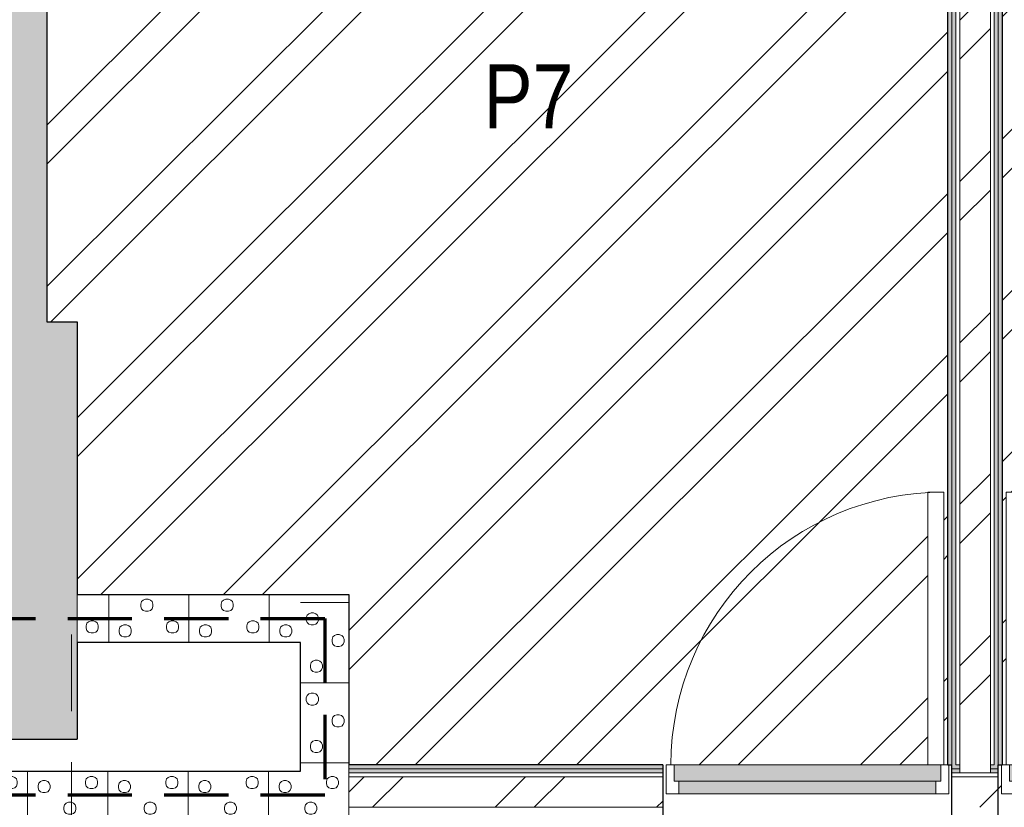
# Model space of a CAD drawing. Header units: millimetres. Extents: x -2764 to 55441, y -2158 to 22251.
# Tile 35 of 70: x 12127 to 15192, y 13104 to 15558. Entities that reach past the tile are written whole.
import ezdxf

# ---------------------------------------------------------------- set-up
doc = ezdxf.new("R2010")
doc.units = ezdxf.units.MM
doc.linetypes.add('EST_Dash_2_1_', pattern=[300, 200, -100])
doc.linetypes.add('Overhead', pattern=[396.875, 238.125, -158.75])
for name, color, linetype, lineweight in [('_Overhead_', 7, 'Overhead', 9), ('Common Edges', 7, 'Continuous', 9), ('Cut Pattern-3', 7, 'Continuous', 9), ('Doors', 7, 'Continuous', 9), ('Doors-2', 7, 'Continuous', 18), ('Plan Swing', 7, 'Continuous', 9), ('Walls-1', 7, 'Continuous', 25)]:
    doc.layers.add(name, color=color, linetype=linetype, lineweight=lineweight)
for name, color, linetype, lineweight, true_color in [('Color Fill-2', 9, 'Continuous', 9, 0x808080), ('Color Fill-3', 7, 'Continuous', 9, 0xc0c040), ('Cut Pattern-1', 7, 'Continuous', 25, 0x787878), ('Cut Pattern-2', 7, 'Continuous', 9, 0x787878), ('Doors-1', 7, 'Continuous', 9, 0x7da2b7), ('Room Tags-1', 7, 'Continuous', 9, 0x800000), ('SMA_Tuletõkkesektsioon', 1, 'EST_Dash_2_1_', 70, 0xff0000)]:
    doc.layers.add(name, color=color, linetype=linetype, lineweight=lineweight, true_color=true_color)
doc.styles.add('Swis721 Cn BT_1', font='swissc.ttf', dxfattribs={"height": 200})
pattern_1 = [(45, (0, 0), (0, 35.35534), [25, -25])]
pattern_2 = [(45, (0, 0), (-251.447, 251.447), []), (45, (0, 381), (-251.447, 251.447), [])]

# ---------------------------------------------------------------- blocks, each defined once
blk = doc.blocks.new('SMA_D01_ 1-poolne - SU-P-10- 900x2100 3 korrus-2368596-3 Korruse põrandate  plaan')
at = {"layer": 'Doors-1'}
for points in [[(375, 34.5), (415, 34.5), (415, 84.5), (-415, 84.5), (-415, 34.5), (127.3, 34.5)], [(127.3, -5.5), (400, -5.5), (400, 34.5), (-400, 34.5), (-400, -5.5), (77.3, -5.5)]]:
    blk.add_hatch(color=256, dxfattribs=at).paths.add_polyline_path(points, flags=0)
at = {"layer": 'Doors'}
for p, q in [((375, 84.5), (-415, 84.5)), ((-400, 34.5), (400, 34.5)), ((400, -5.5), (-400, -5.5))]:
    blk.add_line(p, q, dxfattribs=at)
at = {"layer": 'Doors-2'}
for p, q in [((425, 934.5), (375, 934.5)), ((375, 934.5), (375, 84.5)), ((425, 84.5), (425, 934.5)), ((-415, 84.5), (-440, 84.5)), ((-440, 84.5), (-440, -5.5)), ((-415, 34.5), (-415, 84.5)), ((375, 84.5), (425, 84.5)), ((415, 84.5), (415, 34.5)), ((440, 84.5), (425, 84.5)), ((440, -5.5), (440, 84.5)), ((-400, 34.5), (-415, 34.5)), ((-400, -5.5), (-400, 34.5)), ((415, 34.5), (400, 34.5)), ((400, 34.5), (400, -5.5)), ((-440, -5.5), (-400, -5.5)), ((400, -5.5), (440, -5.5))]:
    blk.add_line(p, q, dxfattribs=at)
at = {"layer": 'Plan Swing'}
blk.add_arc((425, 84.5), 850, 90, 180, dxfattribs=at)
blk = doc.blocks.new('SMA_D01_ 1-poolne - SU-P-10- 900x2100 3 korrus-2368595-3 Korruse põrandate  plaan')
at = {"layer": 'Doors-1'}
for points in [[(-175.3, 5.5), (-400, 5.5), (-400, -34.5), (400, -34.5), (400, 5.5), (375, 5.5)], [(-277.2, -34.5), (-415, -34.5), (-415, -84.5), (415, -84.5), (415, -34.5), (-175.3, -34.5)]]:
    blk.add_hatch(color=256, dxfattribs=at).paths.add_polyline_path(points, flags=0)
at = {"layer": 'Doors'}
for p, q in [((-400, 5.5), (400, 5.5)), ((400, -34.5), (-400, -34.5)), ((-415, -84.5), (375, -84.5))]:
    blk.add_line(p, q, dxfattribs=at)
at = {"layer": 'Doors-2'}
for p, q in [((-440, -84.5), (-440, 5.5)), ((-440, 5.5), (-400, 5.5)), ((-400, 5.5), (-400, -34.5)), ((400, -34.5), (400, 5.5)), ((400, 5.5), (440, 5.5)), ((440, 5.5), (440, -84.5)), ((-415, -34.5), (-415, -84.5)), ((-400, -34.5), (-415, -34.5)), ((415, -34.5), (400, -34.5)), ((415, -84.5), (415, -34.5)), ((-415, -84.5), (-440, -84.5)), ((375, -84.5), (425, -84.5)), ((375, -934.5), (375, -84.5)), ((425, -84.5), (425, -934.5)), ((440, -84.5), (425, -84.5)), ((425, -934.5), (375, -934.5))]:
    blk.add_line(p, q, dxfattribs=at)
at = {"layer": 'Plan Swing'}
blk.add_arc((425, -84.5), 850, 180, 270, dxfattribs=at)

msp = doc.modelspace()

# ---------------------------------------------------------------- hatches: boundary and pattern name
at = {"layer": 'Color Fill-2'}
h = msp.add_hatch(dxfattribs=at)
h.set_pattern_fill('FP_38', color=256, style=0, pattern_type=2)
h.set_pattern_definition([(0, (0, 0), (0, 150), [])])
h.paths.add_polyline_path([(15541.7, 11915.1), (15551.7, 11915.1), (15551.7, 11973.1), (16060.8, 11973.1), (16060.8, 12329.6), (16118.8, 12329.6), (16118.8, 12339.6), (16066.8, 12339.6), (16066.8, 13069.6), (16118.8, 13069.6), (16118.8, 13079.6), (16073.3, 13079.6), (16073.3, 13151.6), (16063.3, 13151.6), (16063.3, 13146.1), (15183.3, 13146.1), (15183.3, 13151.6), (15173.3, 13151.6), (15173.3, 13067.1), (15029.3, 13067.1), (15029.3, 13151.6), (15019.3, 13151.6), (15019.3, 13146.1), (14139.3, 13146.1), (14139.3, 13151.6), (14129.3, 13151.6), (14129.3, 13079.6), (14083.8, 13079.6), (14083.8, 13069.6), (14135.8, 13069.6), (14135.8, 12339.6), (14083.8, 12339.6), (14083.8, 12329.6), (14141.8, 12329.6), (14141.8, 11973.1), (14551.7, 11973.1), (14551.7, 11915.1), (14561.7, 11915.1), (14561.7, 11973.1), (15476.7, 11973.1), (15476.7, 12923.1), (15526.7, 12923.1), (15526.7, 11973.1), (15541.7, 11973.1), (15541.7, 11923.1)], flags=0)
at = {"layer": 'Color Fill-3'}
h = msp.add_hatch(dxfattribs=at)
h.set_pattern_fill('FP_3', color=256, style=0, pattern_type=2)
h.set_pattern_definition(pattern_2)
h.paths.add_polyline_path([(16073.3, 13151.6), (16073.3, 13236.1), (17951.7, 13236.1), (17951.7, 18020.9), (17517.8, 18020.9), (17517.8, 18111.9), (15517.8, 18111.9), (15517.8, 18020.9), (15241.8, 18020.9), (15241.8, 17811.9), (15185.8, 17811.9), (15185.8, 13236.1), (15198.3, 13236.1), (15198.3, 14086.1), (15248.3, 14086.1), (15248.3, 13236.1), (16063.3, 13236.1), (16063.3, 13151.6)], flags=0)
h.paths.add_polyline_path([(15173.3, 13151.6), (15183.3, 13151.6), (15183.3, 13236.1), (15173.3, 13236.1), (15173.3, 13186.1)], flags=0)
h = msp.add_hatch(dxfattribs=at)
h.set_pattern_fill('FP_3', color=256, style=0, pattern_type=2)
h.set_pattern_definition(pattern_2)
h.paths.add_polyline_path([(14129.3, 13151.6), (14139.3, 13151.6), (14139.3, 13236.1), (14954.3, 13236.1), (14954.3, 14086.1), (15004.3, 14086.1), (15004.3, 13236.1), (15016.8, 13236.1), (15016.8, 17811.9), (12211.8, 17811.9), (12211.8, 14616.3), (12306.3, 14616.3), (12306.3, 13767.1), (13151.8, 13767.1), (13151.8, 13236.1), (14129.3, 13236.1), (14129.3, 13186.1)], flags=0)
h.paths.add_polyline_path([(15019.3, 13151.6), (15029.3, 13151.6), (15029.3, 13236.1), (15019.3, 13236.1), (15019.3, 13173.5)], flags=0)
at = {"layer": 'Cut Pattern-1'}
for points in [[(12211.8, 14616.3), (12211.8, 17811.9), (11911.8, 17811.9), (11911.8, 14616.3)], [(12306.3, 13316.3), (12306.3, 14616.3), (11896.3, 14616.3), (11896.3, 13316.3), (12190.5, 13316.3)]]:
    msp.add_hatch(color=256, dxfattribs=at).paths.add_polyline_path(points, flags=0)
at = {"layer": 'Cut Pattern-2'}
h = msp.add_hatch(dxfattribs=at)
h.set_pattern_fill('FP_3', color=256, style=0, pattern_type=2)
h.set_pattern_definition(pattern_2)
h.paths.add_polyline_path([(15053.8, 13211.1), (15148.8, 13211.1), (15148.8, 17811.9), (15053.8, 17811.9), (15053.8, 13223.6)], flags=0)
h = msp.add_hatch(dxfattribs=at)
h.set_pattern_fill('FP_3', color=256, style=0, pattern_type=2)
h.set_pattern_definition(pattern_2)
h.paths.add_polyline_path([(17878.1, 13104.1), (17951.7, 13104.1), (17951.7, 13199.1), (16073.3, 13199.1), (16073.3, 13104.1), (17239.2, 13104.1)], flags=0)
h.paths.add_polyline_path([(15173.3, 13104.1), (15173.3, 13199.1), (15029.3, 13199.1), (15029.3, 13104.1)], flags=0)
h.paths.add_polyline_path([(14052.1, 13104.1), (14129.3, 13104.1), (14129.3, 13199.1), (13151.8, 13199.1), (13151.8, 13104.1), (13406.3, 13104.1)], flags=0)
at = {"layer": 'Cut Pattern-3'}
h = msp.add_hatch(dxfattribs=at)
h.set_pattern_fill('FP_1', color=256, style=0, pattern_type=2)
h.set_pattern_definition(pattern_1)
h.paths.add_polyline_path([(15029.3, 13236.1), (15029.3, 17811.9), (15016.8, 17811.9), (15016.8, 13236.1)], flags=0)
h = msp.add_hatch(dxfattribs=at)
h.set_pattern_fill('FP_1', color=256, style=0, pattern_type=2)
h.set_pattern_definition(pattern_1)
h.paths.add_polyline_path([(15041.8, 13236.1), (15041.8, 17811.9), (15029.3, 17811.9), (15029.3, 13236.1)], flags=0)
h = msp.add_hatch(dxfattribs=at)
h.set_pattern_fill('FP_1', color=256, style=0, pattern_type=2)
h.set_pattern_definition(pattern_1)
h.paths.add_polyline_path([(15160.8, 13236.1), (15173.3, 13236.1), (15173.3, 17811.9), (15160.8, 17811.9), (15160.8, 13486.9)], flags=0)
h = msp.add_hatch(dxfattribs=at)
h.set_pattern_fill('FP_1', color=256, style=0, pattern_type=2)
h.set_pattern_definition(pattern_1)
h.paths.add_polyline_path([(15185.8, 13236.1), (15185.8, 17811.9), (15173.3, 17811.9), (15173.3, 13236.1)], flags=0)
h = msp.add_hatch(dxfattribs=at)
h.set_pattern_fill('FP_11', color=256, angle=-135, style=0, pattern_type=2)
h.set_pattern_definition([(45, (12756.53, 13744.6), (-9e-14, 250), [7.07, -346.48]), (315, (12784.03, 13749.6), (-1e-13, 250), [7.07, -346.48]), (90, (12754.03, 13729.6), (-250, -1e-13), [7.5, -242.5]), (71.565, (12754.03, 13737.106), (0.0002, 250), [7.906, -782.664]), (288.435, (12789.03, 13744.606), (-0.0002, 250), [7.906, -782.664]), (270, (12791.53, 13737.1), (250, 1e-13), [7.5, -242.5]), (251.565, (12791.53, 13729.61), (0.0002, 250), [7.906, -782.664]), (225, (12789.03, 13722.1), (-1e-13, 250), [7.07, -346.48]), (161.565, (12769.03, 13714.61), (-1000, 250.001), [7.906, -782.664]), (135, (12761.53, 13717.1), (-9e-14, 250), [7.07, -346.48]), (108.435, (12756.53, 13722.106), (-0.0002, 250), [7.906, -782.664]), (180, (12776.53, 13714.6), (7e-14, -250), [7.5, -242.5]), (198.435, (12784.03, 13717.106), (-1000, -250.001), [7.906, -782.664]), (3e-14, (12701.53, 13672.1), (-1e-13, 250), [7.5, -242.5]), (90, (12686.53, 13649.6), (-250, -1e-13), [7.5, -242.5]), (71.565, (12686.53, 13657.11), (0.0002, 250), [7.906, -782.664]), (45, (12689.03, 13664.6), (-9e-14, 250), [7.07, -346.48]), (315, (12716.53, 13669.6), (-1e-13, 250), [7.07, -346.48]), (288.435, (12721.53, 13664.606), (-0.0002, 250), [7.906, -782.664]), (270, (12724.03, 13657.1), (250, 1e-13), [7.5, -242.5]), (251.565, (12724.03, 13649.61), (0.0002, 250), [7.906, -782.664]), (225, (12721.53, 13642.1), (-1e-13, 250), [7.07, -346.48]), (161.565, (12701.53, 13634.61), (-1000, 250.001), [7.906, -782.664]), (135, (12694.03, 13637.1), (-9e-14, 250), [7.07, -346.48]), (108.435, (12689.03, 13642.106), (-0.0002, 250), [7.906, -782.664]), (180, (12709.03, 13634.6), (7e-14, -250), [7.5, -242.5]), (198.435, (12716.53, 13637.106), (-1000, -250.001), [7.906, -782.664]), (18.435, (12694.03, 13669.606), (500, 250), [7.906, -782.664]), (341.565, (12709.03, 13672.11), (500, -250), [7.906, -782.664]), (3e-14, (12849.03, 13684.6), (-1e-13, 250), [7.5, -242.5]), (90, (12834.03, 13662.1), (-250, -1e-13), [7.5, -242.5]), (71.565, (12834.03, 13669.606), (0.0002, 250), [7.906, -782.664]), (45, (12836.53, 13677.1), (-9e-14, 250), [7.07, -346.48]), (315, (12864.03, 13682.1), (-1e-13, 250), [7.07, -346.48]), (288.435, (12869.03, 13677.11), (-0.0002, 250), [7.906, -782.664]), (270, (12871.53, 13669.6), (250, 1e-13), [7.5, -242.5]), (251.565, (12871.53, 13662.106), (0.0002, 250), [7.906, -782.664]), (225, (12869.03, 13654.6), (-1e-13, 250), [7.07, -346.48]), (161.565, (12849.03, 13647.11), (-1000, 250.001), [7.906, -782.664]), (135, (12841.53, 13649.6), (-9e-14, 250), [7.07, -346.48]), (108.435, (12836.53, 13654.606), (-0.0002, 250), [7.906, -782.664]), (180, (12856.53, 13647.1), (7e-14, -250), [7.5, -242.5]), (198.435, (12864.03, 13649.61), (-1000, -250.001), [7.906, -782.664]), (18.435, (12841.53, 13682.11), (499.999, 250), [7.906, -782.664]), (341.565, (12856.53, 13684.61), (499.999, -250), [7.906, -782.664]), (3e-14, (12769.03, 13752.1), (-1e-13, 250), [7.5, -242.5]), (18.435, (12761.53, 13749.606), (499.999, 250), [7.906, -782.664]), (341.565, (12776.53, 13752.11), (500, -250), [7.906, -782.664]), (3e-14, (12716.53, 13842.1), (-1e-13, 250), [7.5, -242.5]), (90, (12701.53, 13819.6), (-250, -1e-13), [7.5, -242.5]), (71.565, (12701.53, 13827.11), (0.0002, 250), [7.906, -782.664]), (45, (12704.03, 13834.6), (-9e-14, 250), [7.07, -346.48]), (315, (12731.53, 13839.6), (-1e-13, 250), [7.07, -346.48]), (288.435, (12736.53, 13834.61), (-0.0002, 250), [7.906, -782.664]), (270, (12739.03, 13827.1), (250, 1e-13), [7.5, -242.5]), (251.565, (12739.03, 13819.606), (0.0002, 250), [7.906, -782.664]), (225, (12736.53, 13812.1), (-1e-13, 250), [7.07, -346.48]), (161.565, (12716.53, 13804.61), (-1000, 250.001), [7.906, -782.664]), (135, (12709.03, 13807.1), (-9e-14, 250), [7.07, -346.48]), (108.435, (12704.03, 13812.11), (-0.0002, 250), [7.906, -782.664]), (180, (12724.03, 13804.6), (7e-14, -250), [7.5, -242.5]), (198.435, (12731.53, 13807.11), (-1000, -250.001), [7.906, -782.664]), (18.435, (12709.03, 13839.61), (500, 250), [7.906, -782.664]), (341.565, (12724.03, 13842.106), (500, -250), [7.906, -782.664]), (3e-14, (12824.03, 13822.1), (-1e-13, 250), [7.5, -242.5]), (90, (12809.03, 13799.6), (-250, -1e-13), [7.5, -242.5]), (71.565, (12809.03, 13807.11), (0.0002, 250), [7.906, -782.664]), (45, (12811.53, 13814.6), (-9e-14, 250), [7.07, -346.48]), (315, (12839.03, 13819.6), (-1e-13, 250), [7.07, -346.48]), (288.435, (12844.03, 13814.61), (-0.0002, 250), [7.906, -782.664]), (270, (12846.53, 13807.1), (250, 1e-13), [7.5, -242.5]), (251.565, (12846.53, 13799.606), (0.0002, 250), [7.906, -782.664]), (225, (12844.03, 13792.1), (-1e-13, 250), [7.07, -346.48]), (161.565, (12824.03, 13784.61), (-1000, 250.001), [7.906, -782.664]), (135, (12816.53, 13787.1), (-9e-14, 250), [7.07, -346.48]), (108.435, (12811.53, 13792.11), (-0.0002, 250), [7.906, -782.664]), (180, (12831.53, 13784.6), (7e-14, -250), [7.5, -242.5]), (198.435, (12839.03, 13787.11), (-1000, -250.001), [7.906, -782.664]), (18.435, (12816.53, 13819.61), (499.999, 250), [7.906, -782.664]), (341.565, (12831.53, 13822.11), (500, -250.001), [7.906, -782.664]), (90, (12654.03, 13617.1), (-250, -1e-13), [])])
h.paths.add_polyline_path([(13001.8, 13617.1), (13001.8, 13767.1), (12306.3, 13767.1), (12306.3, 13617.1)], flags=0)
h = msp.add_hatch(dxfattribs=at)
h.set_pattern_fill('FP_10', color=256, angle=-135, style=0, pattern_type=2)
h.set_pattern_definition([(315, (13129.27, 13389.6), (250, 1e-12), [7.07, -346.48]), (225, (13134.27, 13362.1), (250, 1e-12), [7.07, -346.48]), (3e-13, (13114.27, 13392.1), (-1e-12, 250), [7.5, -242.5]), (341.565, (13121.77, 13392.106), (250, -0.0002), [7.906, -782.664]), (198.435, (13129.27, 13357.11), (250, 0.0002), [7.906, -782.664]), (180, (13121.77, 13354.6), (1e-12, -250), [7.5, -242.5]), (161.565, (13114.275, 13354.61), (250, -0.0002), [7.906, -782.664]), (135, (13106.77, 13357.1), (250, 1e-12), [7.07, -346.48]), (71.565, (13099.274, 13377.11), (250, 1000), [7.906, -782.664]), (45, (13101.77, 13384.6), (250, 1e-12), [7.07, -346.48]), (18.435, (13106.77, 13389.61), (250, 0.0002), [7.906, -782.664]), (90, (13099.27, 13369.6), (-250, -1e-12), [7.5, -242.5]), (108.435, (13101.77, 13362.11), (-250.001, 1000), [7.906, -782.664]), (270, (13056.77, 13444.6), (250, 1e-12), [7.5, -242.5]), (3e-13, (13034.27, 13459.6), (-1e-12, 250), [7.5, -242.5]), (341.565, (13041.774, 13459.61), (250, -0.0002), [7.906, -782.664]), (315, (13049.27, 13457.1), (250, 1e-12), [7.07, -346.48]), (225, (13054.27, 13429.6), (250, 1e-12), [7.07, -346.48]), (198.435, (13049.27, 13424.61), (250, 0.0002), [7.906, -782.664]), (180, (13041.77, 13422.1), (1e-12, -250), [7.5, -242.5]), (161.565, (13034.274, 13422.11), (250, -0.0002), [7.906, -782.664]), (135, (13026.77, 13424.6), (250, 1e-12), [7.07, -346.48]), (71.565, (13019.274, 13444.606), (250, 1000), [7.906, -782.664]), (45, (13021.77, 13452.1), (250, 1e-12), [7.07, -346.48]), (18.435, (13026.77, 13457.11), (250, 0.0002), [7.906, -782.664]), (90, (13019.27, 13437.1), (-250, -1e-12), [7.5, -242.5]), (108.435, (13021.77, 13429.606), (-250, 1000), [7.906, -782.664]), (288.435, (13054.27, 13452.11), (250, -500), [7.906, -782.664]), (251.565, (13056.774, 13437.106), (-250, -500), [7.906, -782.664]), (270, (13069.27, 13297.1), (250, 1e-12), [7.5, -242.5]), (3e-13, (13046.77, 13312.1), (-1e-12, 250), [7.5, -242.5]), (341.565, (13054.27, 13312.11), (250, -0.0002), [7.906, -782.664]), (315, (13061.77, 13309.6), (250, 1e-12), [7.07, -346.48]), (225, (13066.77, 13282.1), (250, 1e-12), [7.07, -346.48]), (198.435, (13061.774, 13277.11), (250, 0.0002), [7.906, -782.664]), (180, (13054.27, 13274.6), (1e-12, -250), [7.5, -242.5]), (161.565, (13046.77, 13274.61), (250, -0.0002), [7.906, -782.664]), (135, (13039.27, 13277.1), (250, 1e-12), [7.07, -346.48]), (71.565, (13031.774, 13297.11), (250.001, 1000), [7.906, -782.664]), (45, (13034.27, 13304.6), (250, 1e-12), [7.07, -346.48]), (18.435, (13039.27, 13309.61), (250, 0.0002), [7.906, -782.664]), (90, (13031.77, 13289.6), (-250, -1e-12), [7.5, -242.5]), (108.435, (13034.274, 13282.11), (-250.001, 1000), [7.906, -782.664]), (288.435, (13066.774, 13304.61), (250, -499.999), [7.906, -782.664]), (251.565, (13069.274, 13289.606), (-250, -499.999), [7.906, -782.664]), (270, (13136.77, 13377.1), (250, 1e-12), [7.5, -242.5]), (288.435, (13134.27, 13384.61), (250, -499.999), [7.906, -782.664]), (251.565, (13136.774, 13369.606), (-250, -499.999), [7.906, -782.664]), (270, (13226.77, 13429.6), (250, 1e-12), [7.5, -242.5]), (3e-13, (13204.27, 13444.6), (-1e-12, 250), [7.5, -242.5]), (341.565, (13211.774, 13444.606), (250, -0.0002), [7.906, -782.664]), (315, (13219.27, 13442.1), (250, 1e-12), [7.07, -346.48]), (225, (13224.27, 13414.6), (250, 1e-12), [7.07, -346.48]), (198.435, (13219.274, 13409.61), (250, 0.0002), [7.906, -782.664]), (180, (13211.77, 13407.1), (1e-12, -250), [7.5, -242.5]), (161.565, (13204.27, 13407.106), (250, -0.0002), [7.906, -782.664]), (135, (13196.77, 13409.6), (250, 1e-12), [7.07, -346.48]), (71.565, (13189.275, 13429.606), (250, 1000), [7.906, -782.664]), (45, (13191.77, 13437.1), (250, 1e-12), [7.07, -346.48]), (18.435, (13196.774, 13442.11), (250, 0.0002), [7.906, -782.664]), (90, (13189.27, 13422.1), (-250, -1e-12), [7.5, -242.5]), (108.435, (13191.774, 13414.61), (-250, 1000), [7.906, -782.664]), (288.435, (13224.274, 13437.11), (250, -499.999), [7.906, -782.664]), (251.565, (13226.77, 13422.11), (-250, -499.999), [7.906, -782.664]), (270, (13206.77, 13322.1), (250, 1e-12), [7.5, -242.5]), (3e-13, (13184.27, 13337.1), (-1e-12, 250), [7.5, -242.5]), (341.565, (13191.774, 13337.106), (250, -0.0002), [7.906, -782.664]), (315, (13199.27, 13334.6), (250, 1e-12), [7.07, -346.48]), (225, (13204.27, 13307.1), (250, 1e-12), [7.07, -346.48]), (198.435, (13199.274, 13302.11), (250, 0.0002), [7.906, -782.664]), (180, (13191.77, 13299.6), (1e-12, -250), [7.5, -242.5]), (161.565, (13184.27, 13299.606), (250, -0.0002), [7.906, -782.664]), (135, (13176.77, 13302.1), (250, 1e-12), [7.07, -346.48]), (71.565, (13169.274, 13322.11), (250.001, 1000), [7.906, -782.664]), (45, (13171.77, 13329.6), (250, 1e-12), [7.07, -346.48]), (18.435, (13176.774, 13334.61), (250, 0.0002), [7.906, -782.664]), (90, (13169.27, 13314.6), (-250, -1e-12), [7.5, -242.5]), (108.435, (13171.774, 13307.11), (-250.001, 1000), [7.906, -782.664]), (288.435, (13204.274, 13329.61), (250, -500), [7.906, -782.664]), (251.565, (13206.774, 13314.61), (-250.001, -500), [7.906, -782.664]), (3e-13, (13001.77, 13492.1), (-1e-12, 250), [])])
h.paths.add_polyline_path([(13151.8, 13217.1), (13151.8, 13767.1), (13001.8, 13767.1), (13001.8, 13217.1)], flags=0)
h = msp.add_hatch(dxfattribs=at)
h.set_pattern_fill('FP_9', color=256, angle=-135, style=0, pattern_type=2)
h.set_pattern_definition([(225, (12049.27, 13089.6), (9e-13, -250), [7.07, -346.48]), (135, (12021.77, 13084.6), (9e-13, -250), [7.07, -346.48]), (270, (12051.77, 13104.6), (250, 9e-13), [7.5, -242.5]), (251.565, (12051.775, 13097.11), (-0.0002, -250), [7.906, -782.664]), (108.435, (12016.774, 13089.61), (0.0002, -250), [7.906, -782.664]), (90, (12014.27, 13097.1), (-250, -9e-13), [7.5, -242.5]), (71.565, (12014.27, 13104.606), (-0.0002, -250), [7.906, -782.664]), (45, (12016.77, 13112.1), (9e-13, -250), [7.07, -346.48]), (341.565, (12036.774, 13119.61), (999.9996, -250.001), [7.906, -782.664]), (315, (12044.27, 13117.1), (9e-13, -250), [7.07, -346.48]), (288.435, (12049.27, 13112.106), (0.0002, -250), [7.906, -782.664]), (2e-13, (12029.27, 13119.6), (-9e-13, 250), [7.5, -242.5]), (18.435, (12021.774, 13117.11), (999.9996, 250.001), [7.906, -782.664]), (180, (12104.27, 13162.1), (9e-13, -250), [7.5, -242.5]), (270, (12119.27, 13184.6), (250, 9e-13), [7.5, -242.5]), (251.565, (12119.274, 13177.106), (-0.0002, -250), [7.906, -782.664]), (225, (12116.77, 13169.6), (9e-13, -250), [7.07, -346.48]), (135, (12089.27, 13164.6), (9e-13, -250), [7.07, -346.48]), (108.435, (12084.27, 13169.61), (0.0002, -250), [7.906, -782.664]), (90, (12081.77, 13177.1), (-250, -9e-13), [7.5, -242.5]), (71.565, (12081.774, 13184.61), (-0.0002, -250), [7.906, -782.664]), (45, (12084.27, 13192.1), (9e-13, -250), [7.07, -346.48]), (341.565, (12104.27, 13199.61), (999.9996, -250.001), [7.906, -782.664]), (315, (12111.77, 13197.1), (9e-13, -250), [7.07, -346.48]), (288.435, (12116.77, 13192.11), (0.0002, -250), [7.906, -782.664]), (2e-13, (12096.77, 13199.6), (-9e-13, 250), [7.5, -242.5]), (18.435, (12089.27, 13197.11), (999.9996, 250.001), [7.906, -782.664]), (198.435, (12111.774, 13164.61), (-500, -250.0006), [7.906, -782.664]), (161.565, (12096.77, 13162.11), (-499.999, 250.0003), [7.906, -782.664]), (180, (11956.77, 13149.6), (9e-13, -250), [7.5, -242.5]), (270, (11971.77, 13172.1), (250, 9e-13), [7.5, -242.5]), (251.565, (11971.77, 13164.61), (-0.0002, -250), [7.906, -782.664]), (225, (11969.27, 13157.1), (9e-13, -250), [7.07, -346.48]), (135, (11941.77, 13152.1), (9e-13, -250), [7.07, -346.482]), (108.435, (11936.774, 13157.11), (0.0002, -250), [7.906, -782.664]), (90, (11934.27, 13164.6), (-250, -9e-13), [7.5, -242.5]), (71.565, (11934.275, 13172.106), (-0.0002, -250), [7.906, -782.664]), (45, (11936.77, 13179.6), (9e-13, -250), [7.07, -346.482]), (341.565, (11956.774, 13187.106), (999.9996, -250.001), [7.906, -782.664]), (315, (11964.27, 13184.6), (9e-13, -250), [7.07, -346.48]), (288.435, (11969.274, 13179.61), (0.0002, -250), [7.906, -782.664]), (2e-13, (11949.27, 13187.1), (-9e-13, 250), [7.5, -242.5]), (18.435, (11941.774, 13184.61), (999.9996, 250.001), [7.906, -782.664]), (198.435, (11964.274, 13152.11), (-500, -250.0006), [7.906, -782.664]), (161.565, (11949.27, 13149.606), (-500, 250.0006), [7.906, -782.664]), (180, (12036.77, 13082.1), (9e-13, -250), [7.5, -242.5]), (198.435, (12044.274, 13084.61), (-499.999, -250.0003), [7.906, -782.664]), (161.565, (12029.27, 13082.11), (-500, 250.0006), [7.906, -782.664]), (180, (12089.27, 12992.1), (9e-13, -250), [7.5, -242.5]), (270, (12104.27, 13014.6), (250, 9e-13), [7.5, -242.5]), (251.565, (12104.27, 13007.11), (-0.0002, -250), [7.906, -782.664]), (225, (12101.77, 12999.6), (9e-13, -250), [7.07, -346.48]), (135, (12074.27, 12994.6), (9e-13, -250), [7.07, -346.48]), (108.435, (12069.274, 12999.606), (0.0002, -250), [7.906, -782.664]), (90, (12066.77, 13007.1), (-250, -9e-13), [7.5, -242.5]), (71.565, (12066.77, 13014.61), (-0.0002, -250), [7.906, -782.664]), (45, (12069.27, 13022.1), (9e-13, -250), [7.07, -346.48]), (341.565, (12089.27, 13029.606), (999.9996, -250.001), [7.906, -782.664]), (315, (12096.77, 13027.1), (9e-13, -250), [7.07, -346.48]), (288.435, (12101.774, 13022.11), (0.0002, -250), [7.906, -782.664]), (2e-13, (12081.77, 13029.6), (-9e-13, 250), [7.5, -242.5]), (18.435, (12074.274, 13027.106), (999.9996, 250.001), [7.906, -782.664]), (198.435, (12096.774, 12994.606), (-499.999, -250.0003), [7.906, -782.664]), (161.565, (12081.774, 12992.11), (-499.999, 250.0003), [7.906, -782.664]), (180, (11981.77, 13012.1), (9e-13, -250), [7.5, -242.5]), (270, (11996.77, 13034.6), (250, 9e-13), [7.5, -242.5]), (251.565, (11996.77, 13027.106), (-0.0002, -250), [7.906, -782.664]), (225, (11994.27, 13019.6), (9e-13, -250), [7.07, -346.48]), (135, (11966.77, 13014.6), (9e-13, -250), [7.07, -346.48]), (108.435, (11961.774, 13019.606), (0.0002, -250), [7.906, -782.664]), (90, (11959.27, 13027.1), (-250, -9e-13), [7.5, -242.5]), (71.565, (11959.27, 13034.61), (-0.0002, -250), [7.906, -782.664]), (45, (11961.77, 13042.1), (9e-13, -250), [7.07, -346.48]), (341.565, (11981.775, 13049.61), (999.9996, -250.001), [7.906, -782.664]), (315, (11989.27, 13047.1), (9e-13, -250), [7.07, -346.48]), (288.435, (11994.274, 13042.106), (0.0002, -250), [7.906, -782.664]), (2e-13, (11974.27, 13049.6), (-9e-13, 250), [7.5, -242.5]), (18.435, (11966.77, 13047.106), (999.9996, 250.001), [7.906, -782.664]), (198.435, (11989.274, 13014.606), (-499.999, -250.0003), [7.906, -782.664]), (161.565, (11974.274, 13012.11), (-500, 250.0006), [7.906, -782.664]), (270, (12151.77, 13217.1), (250, 9e-13), [])])
h.paths.add_polyline_path([(13148.5, 13067.1), (13151.8, 13067.1), (13151.8, 13217.1), (11151.8, 13217.1), (11151.8, 13067.1), (13142, 13067.1)], flags=0)
h = msp.add_hatch(dxfattribs=at)
h.set_pattern_fill('FP_1', color=256, style=0, pattern_type=2)
h.set_pattern_definition(pattern_1)
h.paths.add_polyline_path([(16073.3, 13223.6), (17951.7, 13223.6), (17951.7, 13236.1), (16073.3, 13236.1)], flags=0)
h.paths.add_polyline_path([(15173.3, 13223.6), (15173.3, 13236.1), (15148.8, 13236.1), (15148.8, 13223.6), (15160.8, 13223.6)], flags=0)
h.paths.add_polyline_path([(15041.8, 13223.6), (15053.8, 13223.6), (15053.8, 13236.1), (15029.3, 13236.1), (15029.3, 13223.6)], flags=0)
h.paths.add_polyline_path([(13213.4, 13223.6), (14129.3, 13223.6), (14129.3, 13236.1), (13151.8, 13236.1), (13151.8, 13223.6), (13206.6, 13223.6)], flags=0)
h = msp.add_hatch(dxfattribs=at)
h.set_pattern_fill('FP_1', color=256, style=0, pattern_type=2)
h.set_pattern_definition(pattern_1)
h.paths.add_polyline_path([(17878.1, 13211.1), (17951.7, 13211.1), (17951.7, 13223.6), (16073.3, 13223.6), (16073.3, 13211.1), (17239.2, 13211.1)], flags=0)
h.paths.add_polyline_path([(15041.8, 13211.1), (15053.8, 13211.1), (15053.8, 13223.6), (15029.3, 13223.6), (15029.3, 13211.1)], flags=0)
h.paths.add_polyline_path([(15148.8, 13211.1), (15173.3, 13211.1), (15173.3, 13223.6), (15148.8, 13223.6)], flags=0)
h.paths.add_polyline_path([(13208.2, 13211.1), (14129.3, 13211.1), (14129.3, 13223.6), (13151.8, 13223.6), (13151.8, 13211.1), (13201.4, 13211.1)], flags=0)

# ---------------------------------------------------------------- linework, layer by layer
at = {"layer": '_Overhead_'}
msp.add_line((12288.4, 13642.1), (12288.4, 10612.1), dxfattribs=at)
at = {"layer": 'Common Edges'}
for p, q in [((15029.3, 13236.1), (15029.3, 17811.9)), ((15041.8, 13236.1), (15041.8, 17811.9)), ((15053.8, 13211.1), (15053.8, 17811.9)), ((15148.8, 13211.1), (15148.8, 17811.9)), ((15160.8, 13236.1), (15160.8, 17811.9)), ((15173.3, 13236.1), (15173.3, 17811.9)), ((12306.3, 13767.1), (12306.3, 13617.1)), ((13151.8, 13067.1), (13151.8, 13236.1)), ((14129.3, 13223.6), (13151.8, 13223.6)), ((14129.3, 13211.1), (13151.8, 13211.1)), ((15053.8, 13223.6), (15029.3, 13223.6)), ((15173.3, 13211.1), (15029.3, 13211.1)), ((15041.8, 13236.1), (15053.8, 13236.1)), ((15148.8, 13236.1), (15160.8, 13236.1)), ((15173.3, 13223.6), (15148.8, 13223.6)), ((14129.3, 13199.1), (13151.8, 13199.1)), ((15173.3, 13199.1), (15029.3, 13199.1)), ((14129.3, 13104.1), (13151.8, 13104.1))]:
    msp.add_line(p, q, dxfattribs=at)
at = {"layer": 'SMA_Tuletõkkesektsioon'}
for p, q in [((11076.8, 13692.1), (13076.8, 13692.1)), ((13076.8, 13692.1), (13076.8, 13142.1)), ((13076.8, 13142.1), (11076.8, 13142.1))]:
    msp.add_line(p, q, dxfattribs=at)
at = {"layer": 'Walls-1'}
for p, q in [((12211.8, 17811.9), (12211.8, 14616.3)), ((15016.8, 13236.1), (15016.8, 17811.9)), ((15185.8, 17811.9), (15185.8, 13236.1)), ((12211.8, 14616.3), (12306.3, 14616.3)), ((12306.3, 14616.3), (12306.3, 13767.1)), ((12306.3, 13767.1), (13151.8, 13767.1)), ((13151.8, 13767.1), (13151.8, 13236.1)), ((12306.3, 13617.1), (12306.3, 13316.3)), ((13001.8, 13617.1), (12306.3, 13617.1)), ((13001.8, 13217.1), (13001.8, 13617.1)), ((11896.3, 13316.3), (12306.3, 13316.3)), ((11151.8, 13217.1), (13001.8, 13217.1)), ((14129.3, 13236.1), (13151.8, 13236.1)), ((14129.3, 13236.1), (14129.3, 13079.6)), ((15016.8, 13236.1), (15029.3, 13236.1)), ((15029.3, 13067.1), (15029.3, 13236.1)), ((15173.3, 13236.1), (15185.8, 13236.1)), ((15173.3, 13067.1), (15173.3, 13236.1))]:
    msp.add_line(p, q, dxfattribs=at)

# ---------------------------------------------------------------- block references
at = {"layer": 'Doors'}
msp.add_blockref('SMA_D01_ 1-poolne - SU-P-10- 900x2100 3 korrus-2368596-3 Korruse põrandate  plaan', (14579.3, 13151.6), dxfattribs=at)
at = {"layer": 'Doors', "rotation": 180}
msp.add_blockref('SMA_D01_ 1-poolne - SU-P-10- 900x2100 3 korrus-2368595-3 Korruse põrandate  plaan', (15623.3, 13151.6), dxfattribs=at)

# ---------------------------------------------------------------- texts
at = {"layer": 'Room Tags-1', "insert": (13571, 15418.9), "char_height": 200, "width": 328.692, "attachment_point": 1, "style": 'Swis721 Cn BT_1'}
msp.add_mtext('P7', dxfattribs=at)

doc.saveas('drawing.dxf')
